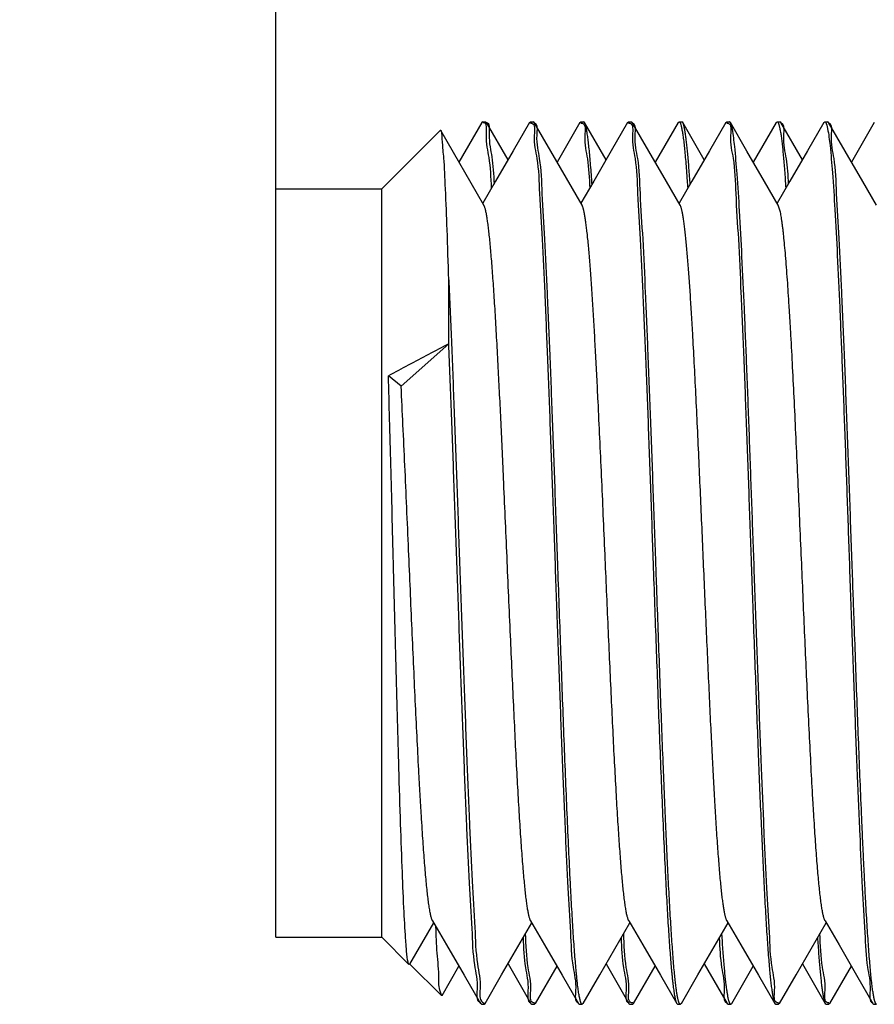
# Model space of a CAD drawing. Header units: inches. Extents: x 0.2 to 16.8, y 0.1 to 10.8.
# Tile 20 of 27: x 9.032 to 9.274, y 6.188 to 6.467. Entities that reach past the tile are written whole.
import ezdxf

# ---------------------------------------------------------------- set-up
doc = ezdxf.new("R2010")
doc.units = ezdxf.units.IN
doc.header["$LTSCALE"] = 0.935
doc.header["$MEASUREMENT"] = 0
doc.layers.get('0').update_dxf_attribs({"linetype": 'CONTINUOUS'})
doc.layers.add('DIMENSIONS', color=7, linetype='CONTINUOUS')
doc.styles.get("Standard").update_dxf_attribs({"font": 'txt', "width": 0.8})
doc.dimstyles.new('DIMSTYLE_1', dxfattribs={"dimtxt": 0.125, "dimasz": 0.18, "dimexe": 0.18, "dimexo": 0.0625, "dimgap": 0.09, "dimtad": 0, "dimtih": 1, "dimtoh": 1, "dimdec": 3, "dimzin": 4, "dimdsep": 46, "dimtxsty": 'STANDARD', "dimblk": '_FILLED', "dimblk1": '_FILLED', "dimblk2": '_FILLED', "dimcen": 0.09, "dimadec": 0, "dimazin": 0, "dimtp": 0.001, "dimtm": 0.001, "dimtfac": 1, "dimtdec": 3, "dimtofl": 0, "dimtmove": 0, "dimatfit": 3, "dimldrblk": '_FILLED', "dimfxl": 1, "dimtolj": 1, "dimtzin": 4, "dimarcsym": 0})

# ---------------------------------------------------------------- blocks, each defined once
blk = doc.blocks.new('*D13')
at = {"layer": 'DIMENSIONS', "color": 2, "linetype": 'CONTINUOUS'}
blk.add_line((9.10437, 6.37527), (9.10437, 8.62971), dxfattribs=at)
at = {"layer": 'DIMENSIONS', "color": 2, "linetype": 'CONTINUOUS', "width": 0.8}
for s, p in [(' TYP', (9.16687, 9.91721)), (']', (9.16687, 9.81721)), ('10.96', (9.16687, 9.31721)), ('[', (9.16687, 9.21721)), ('.432', (9.16687, 8.69221))]:
    blk.add_text(s, height=0.125, rotation=90, dxfattribs=at).set_placement(p)
blk = doc.blocks.new('_FILLED')
at = {"color": 0, "linetype": 'BYBLOCK'}
blk.add_solid([(0, 0), (-1, 0.1736), (-1, -0.1736)], dxfattribs=at)

msp = doc.modelspace()

# ---------------------------------------------------------------- linework, layer by layer
at = {"color": 7, "linetype": 'CONTINUOUS'}
for p, q in [((9.16275, 6.43755), (9.15625, 6.42633)), ((9.16301, 6.43778), (9.16275, 6.43755)), ((9.16301, 6.43778), (9.16379, 6.43778)), ((9.16379, 6.43778), (9.16406, 6.43755)), ((9.17016, 6.427), (9.16406, 6.43755)), ((9.17625, 6.43753), (9.17653, 6.43777)), ((9.17653, 6.43777), (9.1773, 6.43777)), ((9.17758, 6.43753), (9.1773, 6.43777)), ((9.19054, 6.43754), (9.18405, 6.42634)), ((9.19054, 6.43754), (9.19081, 6.43778)), ((9.19081, 6.43778), (9.19159, 6.43778)), ((9.19186, 6.43755), (9.19159, 6.43778)), ((9.19796, 6.42701), (9.19186, 6.43755)), ((9.20406, 6.43753), (9.20432, 6.43777)), ((9.20432, 6.43777), (9.20511, 6.43777)), ((9.20538, 6.43753), (9.20511, 6.43777)), ((9.21834, 6.43755), (9.21185, 6.42634)), ((9.21834, 6.43755), (9.21861, 6.43778)), ((9.21861, 6.43778), (9.21939, 6.43778)), ((9.21966, 6.43755), (9.21939, 6.43778)), ((9.22576, 6.42701), (9.21966, 6.43755)), ((9.23185, 6.43753), (9.23212, 6.43777)), ((9.23212, 6.43777), (9.23291, 6.43777)), ((9.23372, 6.43564), (9.23318, 6.43753)), ((9.24614, 6.43755), (9.23965, 6.42634)), ((9.24614, 6.43755), (9.24641, 6.43778)), ((9.24641, 6.43778), (9.24719, 6.43778)), ((9.24746, 6.43754), (9.24719, 6.43778)), ((9.25356, 6.42701), (9.24746, 6.43754)), ((9.25965, 6.43753), (9.25992, 6.43777)), ((9.25992, 6.43777), (9.2607, 6.43777)), ((9.26098, 6.43753), (9.2607, 6.43777)), ((9.27394, 6.43755), (9.26745, 6.42634)), ((9.13437, 6.41877), (9.15092, 6.43531)), ((9.15109, 6.43525), (9.15092, 6.43531)), ((9.16334, 6.41409), (9.15109, 6.43525)), ((9.10437, 6.41877), (9.13437, 6.41877)), ((9.10437, 6.20677), (9.10437, 6.41876)), ((9.13437, 6.20677), (9.13437, 6.41877)), ((9.24721, 6.41271), (9.24674, 6.41409)), ((9.15337, 6.37486), (9.15337, 6.39301)), ((9.15337, 6.37486), (9.13988, 6.36283)), ((9.13988, 6.36283), (9.13626, 6.36583)), ((9.1423, 6.1991), (9.14911, 6.21087)), ((9.16836, 6.1961), (9.17691, 6.21087)), ((9.19616, 6.19609), (9.20471, 6.21086)), ((9.22396, 6.19609), (9.23251, 6.21086)), ((9.25176, 6.1961), (9.26031, 6.21086)), ((9.10437, 6.20677), (9.13437, 6.20677)), ((9.13437, 6.20677), (9.14211, 6.19903)), ((9.1423, 6.1991), (9.14211, 6.19903)), ((9.14237, 6.19917), (9.1513, 6.19023)), ((9.15148, 6.1903), (9.15625, 6.19855)), ((9.17016, 6.19921), (9.17664, 6.18802)), ((9.17796, 6.18802), (9.18405, 6.19854)), ((9.19796, 6.19921), (9.20444, 6.18801)), ((9.20576, 6.18802), (9.21185, 6.19854)), ((9.22576, 6.1992), (9.23224, 6.18802)), ((9.23356, 6.18802), (9.23965, 6.19854)), ((9.25356, 6.1992), (9.26004, 6.18802)), ((9.26136, 6.18802), (9.26745, 6.19854)), ((9.16367, 6.188), (9.16836, 6.1961)), ((9.19148, 6.188), (9.19616, 6.19609)), ((9.21927, 6.188), (9.22396, 6.19609)), ((9.24708, 6.188), (9.25176, 6.1961)), ((9.15148, 6.1903), (9.1513, 6.19024)), ((9.16263, 6.18777), (9.16236, 6.188)), ((9.16263, 6.18777), (9.1634, 6.18777)), ((9.1634, 6.18777), (9.16367, 6.188)), ((9.17664, 6.18802), (9.17691, 6.18778)), ((9.17691, 6.18778), (9.17769, 6.18778)), ((9.17796, 6.18802), (9.17769, 6.18778)), ((9.19015, 6.188), (9.19043, 6.18777)), ((9.19043, 6.18777), (9.1912, 6.18777)), ((9.19148, 6.188), (9.1912, 6.18777)), ((9.20444, 6.18801), (9.20471, 6.18778)), ((9.20471, 6.18778), (9.20549, 6.18778)), ((9.20576, 6.18802), (9.20549, 6.18778)), ((9.21796, 6.188), (9.21822, 6.18777)), ((9.21822, 6.18777), (9.21901, 6.18777)), ((9.21927, 6.188), (9.21901, 6.18777)), ((9.23224, 6.18802), (9.23251, 6.18778)), ((9.23251, 6.18778), (9.23329, 6.18778)), ((9.24575, 6.188), (9.24602, 6.18777)), ((9.24602, 6.18777), (9.2468, 6.18777)), ((9.24708, 6.188), (9.2468, 6.18777)), ((9.26004, 6.18802), (9.26031, 6.18778)), ((9.26031, 6.18778), (9.26109, 6.18778)), ((9.26136, 6.18802), (9.26109, 6.18778)), ((9.27356, 6.188), (9.27382, 6.18777)), ((9.27382, 6.18777), (9.2746, 6.18777))]:
    msp.add_line(p, q, dxfattribs=at)
for points in [[(9.17625, 6.43753), (9.17163, 6.42954), (9.16664, 6.42092), (9.16301, 6.41466)], [(9.19114, 6.4141), (9.18226, 6.42945), (9.17758, 6.43753)], [(9.20406, 6.43753), (9.19943, 6.42954), (9.19444, 6.42092), (9.19081, 6.41467)], [(9.21894, 6.41409), (9.21505, 6.42082), (9.21006, 6.42944), (9.20538, 6.43753)], [(9.23185, 6.43753), (9.22723, 6.42955), (9.22224, 6.42093), (9.21861, 6.41467)], [(9.24674, 6.41409), (9.24285, 6.42082), (9.23786, 6.42944), (9.23318, 6.43753)], [(9.25965, 6.43753), (9.25503, 6.42955), (9.25004, 6.42093), (9.24641, 6.41467)], [(9.27454, 6.41409), (9.27065, 6.42082), (9.26566, 6.42944), (9.26098, 6.43753)], [(9.14878, 6.21145), (9.15274, 6.20462), (9.15773, 6.196), (9.16236, 6.188)], [(9.17657, 6.21144), (9.18054, 6.20461), (9.18553, 6.19599), (9.19015, 6.188)], [(9.20438, 6.21143), (9.20834, 6.20461), (9.21333, 6.19599), (9.21796, 6.188)], [(9.23218, 6.21143), (9.23613, 6.20461), (9.24113, 6.19599), (9.24575, 6.188)], [(9.25998, 6.21144), (9.26394, 6.20461), (9.26893, 6.19599), (9.27356, 6.188)]]:
    msp.add_lwpolyline(points, dxfattribs=at)
for points, knots in [([(9.16549, 6.4189), (9.16536, 6.42194), (9.16514, 6.42734), (9.16374, 6.43216), (9.16431, 6.43757), (9.16317, 6.43744), (9.16309, 6.43742)], [0, 0, 0, 0, 0.463013, 0.811964, 0.986418, 1, 1, 1, 1]), ([(9.16407, 6.43748), (9.16407, 6.43748), (9.165, 6.43757), (9.16456, 6.43219), (9.16581, 6.42777), (9.16609, 6.4228), (9.16622, 6.4201)], [0, 0, 0, 0, 0.00174, 0.185769, 0.558575, 1, 1, 1, 1]), ([(9.17653, 6.43739), (9.17666, 6.43739), (9.17798, 6.43724), (9.17719, 6.43215), (9.1788, 6.42662), (9.17904, 6.41626), (9.17994, 6.40378), (9.18059, 6.38859), (9.18132, 6.37154), (9.18203, 6.35288), (9.18276, 6.33311), (9.18324, 6.3196), (9.18348, 6.31277)], [0, 0, 0, 0, 0.00288, 0.03056, 0.084017, 0.163375, 0.266394, 0.388674, 0.525908, 0.676032, 0.836107, 1, 1, 1, 1]), ([(9.18426, 6.31277), (9.18402, 6.31959), (9.18353, 6.33306), (9.18281, 6.35279), (9.18211, 6.37146), (9.18137, 6.38856), (9.18072, 6.40377), (9.17982, 6.41627), (9.17958, 6.42663), (9.17798, 6.43217), (9.17874, 6.43712), (9.17759, 6.43736), (9.17755, 6.43737)], [0, 0, 0, 0, 0.163976, 0.323492, 0.474327, 0.612274, 0.734963, 0.838317, 0.917884, 0.971414, 0.999018, 1, 1, 1, 1]), ([(9.19081, 6.43739), (9.19094, 6.43739), (9.19229, 6.43722), (9.19148, 6.43211), (9.19297, 6.42696), (9.19319, 6.42176), (9.19331, 6.4189)], [0, 0, 0, 0, 0.019591, 0.205179, 0.558423, 1, 1, 1, 1]), ([(9.19397, 6.42009), (9.19396, 6.42027), (9.19388, 6.42141), (9.19374, 6.42342), (9.19353, 6.42603), (9.19332, 6.42839), (9.19311, 6.43049), (9.19294, 6.43208), (9.19279, 6.43321), (9.19269, 6.43397), (9.19258, 6.43465), (9.19248, 6.43527), (9.19238, 6.43582), (9.19227, 6.43631), (9.19217, 6.43672), (9.19208, 6.43702), (9.19201, 6.43723), (9.19196, 6.43736), (9.19191, 6.43747), (9.19188, 6.43753), (9.19186, 6.43755)], [0, 0, 0, 0, 0.031319, 0.193979, 0.342735, 0.477188, 0.596987, 0.701955, 0.74884, 0.791973, 0.831341, 0.866935, 0.898746, 0.926773, 0.951022, 0.971512, 0.980362, 0.988294, 0.995322, 1, 1, 1, 1]), ([(9.20432, 6.43739), (9.20445, 6.43739), (9.20577, 6.43724), (9.205, 6.43217), (9.20659, 6.42663), (9.20685, 6.41627), (9.20773, 6.40377), (9.20839, 6.38856), (9.20912, 6.37146), (9.20985, 6.3528), (9.21056, 6.33306), (9.21103, 6.31959), (9.21127, 6.31277)], [0, 0, 0, 0, 0.002874, 0.030439, 0.083865, 0.163283, 0.266434, 0.388886, 0.526553, 0.677032, 0.836308, 1, 1, 1, 1]), ([(9.21206, 6.31277), (9.21181, 6.31957), (9.21134, 6.33302), (9.21062, 6.35277), (9.2099, 6.37147), (9.20917, 6.3886), (9.20852, 6.4038), (9.20763, 6.41629), (9.20737, 6.42663), (9.20578, 6.43219), (9.20654, 6.4371), (9.20539, 6.43736), (9.20535, 6.43737)], [0, 0, 0, 0, 0.163549, 0.322977, 0.474629, 0.612655, 0.735224, 0.838473, 0.917965, 0.971424, 0.998964, 1, 1, 1, 1]), ([(9.21861, 6.43778), (9.21861, 6.43778), (9.21864, 6.43778), (9.21868, 6.43777), (9.21873, 6.43774), (9.21878, 6.43768), (9.21884, 6.43762), (9.21889, 6.43753), (9.21894, 6.43743), (9.21899, 6.43731), (9.21906, 6.43712), (9.21915, 6.43684), (9.21926, 6.43644), (9.21936, 6.43598), (9.21946, 6.43545), (9.21957, 6.43486), (9.21967, 6.43419), (9.21978, 6.43346), (9.21992, 6.43235), (9.2201, 6.4308), (9.2203, 6.42874), (9.22051, 6.42643), (9.22072, 6.42385), (9.22091, 6.42132), (9.22102, 6.41964), (9.22107, 6.4189)], [0, 0, 0, 0, 0.000712, 0.003524, 0.006695, 0.010419, 0.014817, 0.01996, 0.025892, 0.032641, 0.040224, 0.057939, 0.079095, 0.103717, 0.131814, 0.163387, 0.198432, 0.23694, 0.278901, 0.373135, 0.481028, 0.602426, 0.737011, 0.884421, 1, 1, 1, 1]), ([(9.22177, 6.4201), (9.22175, 6.42042), (9.22167, 6.42156), (9.22153, 6.42344), (9.22136, 6.42568), (9.22118, 6.42774), (9.221, 6.42961), (9.22082, 6.43134), (9.22066, 6.43267), (9.22053, 6.43367), (9.22043, 6.43433), (9.22034, 6.43493), (9.22024, 6.43548), (9.22015, 6.43597), (9.22005, 6.4364), (9.21996, 6.43677), (9.21986, 6.43708), (9.21978, 6.43731), (9.21971, 6.43746), (9.21968, 6.43752), (9.21966, 6.43755)], [0, 0, 0, 0, 0.055838, 0.193529, 0.321141, 0.438467, 0.545302, 0.641441, 0.733322, 0.774449, 0.812358, 0.847044, 0.878504, 0.906736, 0.931746, 0.953543, 0.972148, 0.987605, 0.994178, 1, 1, 1, 1]), ([(9.23212, 6.43739), (9.23225, 6.43739), (9.23357, 6.43722), (9.2328, 6.43219), (9.2344, 6.42663), (9.23464, 6.41629), (9.23553, 6.4038), (9.23619, 6.38859), (9.23694, 6.37146), (9.23763, 6.35277), (9.23836, 6.33302), (9.23883, 6.31957), (9.23907, 6.31277)], [0, 0, 0, 0, 0.002948, 0.03043, 0.083794, 0.163139, 0.266205, 0.388559, 0.52633, 0.677648, 0.836731, 1, 1, 1, 1]), ([(9.23318, 6.43753), (9.23317, 6.43755), (9.23315, 6.43758), (9.23311, 6.43764), (9.23307, 6.43768), (9.23303, 6.43772), (9.23299, 6.43775), (9.23295, 6.43776), (9.23292, 6.43777), (9.23291, 6.43777)], [0, 0, 0, 0, 0.150164, 0.340252, 0.507805, 0.654926, 0.784722, 0.9017, 1, 1, 1, 1]), ([(9.24641, 6.43778), (9.24642, 6.43778), (9.24645, 6.43778), (9.2465, 6.43775), (9.24655, 6.43772), (9.2466, 6.43766), (9.24665, 6.4376), (9.24669, 6.43752), (9.24674, 6.43742), (9.24679, 6.43731), (9.24686, 6.43714), (9.24694, 6.43688), (9.24704, 6.43653), (9.24713, 6.43612), (9.24723, 6.43565), (9.24732, 6.43513), (9.24742, 6.43454), (9.24751, 6.4339), (9.24765, 6.43293), (9.24781, 6.43163), (9.24799, 6.42994), (9.24816, 6.42811), (9.24834, 6.42608), (9.24852, 6.42388), (9.24869, 6.42149), (9.24881, 6.41981), (9.24887, 6.41893), (9.24887, 6.4189)], [0, 0, 0, 0, 0.002176, 0.004915, 0.008044, 0.011688, 0.015924, 0.0208, 0.02635, 0.032592, 0.039542, 0.055601, 0.074579, 0.096501, 0.12138, 0.149222, 0.180029, 0.213799, 0.250527, 0.33284, 0.419244, 0.515495, 0.621409, 0.736801, 0.861484, 0.995268, 1, 1, 1, 1]), ([(9.24964, 6.42009), (9.24953, 6.42258), (9.24926, 6.42731), (9.24787, 6.43213), (9.24864, 6.43712), (9.24748, 6.43737), (9.24744, 6.43737)], [0, 0, 0, 0, 0.413011, 0.793458, 0.992644, 1, 1, 1, 1]), ([(9.25992, 6.43776), (9.25992, 6.43776), (9.25994, 6.43776), (9.25997, 6.43776), (9.26001, 6.43774), (9.26005, 6.43771), (9.26009, 6.43767), (9.26013, 6.43762), (9.26017, 6.43756), (9.26023, 6.43746), (9.2603, 6.43731), (9.26038, 6.43709), (9.26046, 6.43683), (9.26055, 6.43653), (9.26063, 6.43619), (9.26068, 6.43594), (9.26071, 6.43581)], [0, 0, 0, 0, 0.001123, 0.020265, 0.040766, 0.063633, 0.089598, 0.119161, 0.152664, 0.190338, 0.278782, 0.385365, 0.510547, 0.654605, 0.817717, 1, 1, 1, 1]), ([(9.26765, 6.31277), (9.26741, 6.31958), (9.26693, 6.33311), (9.26621, 6.35296), (9.26549, 6.37173), (9.26477, 6.38883), (9.2641, 6.40394), (9.26321, 6.41635), (9.26298, 6.42664), (9.26138, 6.43216), (9.26215, 6.43711), (9.26099, 6.43736), (9.26095, 6.43736)], [0, 0, 0, 0, 0.163698, 0.324978, 0.477186, 0.61458, 0.736322, 0.838898, 0.91793, 0.971199, 0.998982, 1, 1, 1, 1]), ([(9.15337, 6.39304), (9.15323, 6.39776), (9.15296, 6.40645), (9.1525, 6.41753), (9.15212, 6.42702), (9.15163, 6.43078), (9.15141, 6.43552), (9.15108, 6.43526)], [0, 0, 0, 0, 0.334324, 0.608923, 0.813311, 0.943485, 1, 1, 1, 1]), ([(9.23986, 6.31277), (9.23963, 6.31909), (9.23918, 6.33165), (9.23851, 6.35018), (9.23785, 6.36787), (9.23717, 6.38425), (9.2365, 6.39897), (9.23584, 6.41169), (9.23517, 6.42207), (9.23451, 6.42979), (9.23404, 6.43402), (9.23372, 6.43564)], [0, 0, 0, 0, 0.154346, 0.306379, 0.451922, 0.58584, 0.706154, 0.811062, 0.896499, 0.9597, 1, 1, 1, 1]), ([(9.26071, 6.43581), (9.26102, 6.43422), (9.26153, 6.43006), (9.26218, 6.42241), (9.26283, 6.41206), (9.26351, 6.39933), (9.26418, 6.38458), (9.26485, 6.36813), (9.26554, 6.35037), (9.26621, 6.33175), (9.26665, 6.31913), (9.26687, 6.31277)], [0, 0, 0, 0, 0.039418, 0.101928, 0.186966, 0.291794, 0.412301, 0.546504, 0.692477, 0.845005, 1, 1, 1, 1]), ([(9.17657, 6.21144), (9.17656, 6.21146), (9.17653, 6.21152), (9.17648, 6.21162), (9.17643, 6.21175), (9.17635, 6.21196), (9.17625, 6.21226), (9.17614, 6.21266), (9.17604, 6.21311), (9.17593, 6.2136), (9.17583, 6.21415), (9.17568, 6.21499), (9.17551, 6.21618), (9.1753, 6.21777), (9.17509, 6.21956), (9.17489, 6.22156), (9.17468, 6.22377), (9.17446, 6.22625), (9.17424, 6.229), (9.17402, 6.23204), (9.17379, 6.2353), (9.17357, 6.23875), (9.17334, 6.24239), (9.17304, 6.24761), (9.17265, 6.25454), (9.17221, 6.26329), (9.17176, 6.27256), (9.17131, 6.28225), (9.17084, 6.29254), (9.17037, 6.30334), (9.16988, 6.31452), (9.1694, 6.32569), (9.16894, 6.33594), (9.16852, 6.34521), (9.16814, 6.35343), (9.16776, 6.36135), (9.16736, 6.36909), (9.16696, 6.37657), (9.16655, 6.3837), (9.16619, 6.38925), (9.16591, 6.39337), (9.1657, 6.39619), (9.16549, 6.39883), (9.16528, 6.40127), (9.16508, 6.40352), (9.16487, 6.40556), (9.16466, 6.4074), (9.16446, 6.40904), (9.16428, 6.41026), (9.16413, 6.41113), (9.16403, 6.41172), (9.16392, 6.41226), (9.16381, 6.41275), (9.16369, 6.41318), (9.1636, 6.41349), (9.16352, 6.41371), (9.16346, 6.41385), (9.16341, 6.41397), (9.16337, 6.41405), (9.16334, 6.41408), (9.16334, 6.41409)], [0, 0, 0, 0, 0.000317, 0.000947, 0.00165, 0.002429, 0.004216, 0.006314, 0.008531, 0.011016, 0.013768, 0.016786, 0.023614, 0.031485, 0.040383, 0.050291, 0.06119, 0.073065, 0.087003, 0.10202, 0.118069, 0.135105, 0.153083, 0.171957, 0.212214, 0.25549, 0.301313, 0.349192, 0.398632, 0.453375, 0.508692, 0.563905, 0.618337, 0.660161, 0.700777, 0.739881, 0.77717, 0.815179, 0.850402, 0.882537, 0.897353, 0.911285, 0.924299, 0.936371, 0.947479, 0.957604, 0.966723, 0.974819, 0.98187, 0.984999, 0.98786, 0.990656, 0.993137, 0.995306, 0.997164, 0.997979, 0.998718, 0.999383, 0.999976, 1, 1, 1, 1]), ([(9.20438, 6.21143), (9.20437, 6.21145), (9.20434, 6.21151), (9.20429, 6.21161), (9.20423, 6.21174), (9.20416, 6.21194), (9.20406, 6.21224), (9.20395, 6.21265), (9.20383, 6.21312), (9.20372, 6.21366), (9.20361, 6.21427), (9.2035, 6.21493), (9.20334, 6.21595), (9.20315, 6.21737), (9.20293, 6.21921), (9.20272, 6.22123), (9.20251, 6.2234), (9.2023, 6.22577), (9.2021, 6.22834), (9.20189, 6.23109), (9.20168, 6.23403), (9.20147, 6.23713), (9.20117, 6.24181), (9.2008, 6.24823), (9.20035, 6.25653), (9.1999, 6.26541), (9.19945, 6.27479), (9.199, 6.28456), (9.19855, 6.29462), (9.1981, 6.30488), (9.19764, 6.3155), (9.19717, 6.32637), (9.19668, 6.33737), (9.19619, 6.34806), (9.19575, 6.35745), (9.19535, 6.36553), (9.19499, 6.37231), (9.19464, 6.37871), (9.19428, 6.38482), (9.19396, 6.38972), (9.1937, 6.39349), (9.19351, 6.3961), (9.19331, 6.39854), (9.19312, 6.40083), (9.19293, 6.40295), (9.19274, 6.4049), (9.19255, 6.40667), (9.19236, 6.40826), (9.19217, 6.40967), (9.192, 6.41074), (9.19187, 6.41149), (9.19177, 6.41199), (9.19168, 6.41245), (9.19158, 6.41285), (9.19149, 6.41321), (9.19139, 6.41352), (9.19129, 6.41378), (9.19121, 6.41397), (9.19116, 6.41407), (9.19114, 6.4141)], [0, 0, 0, 0, 0.000298, 0.000925, 0.001626, 0.002401, 0.00418, 0.006265, 0.00866, 0.011364, 0.014378, 0.017701, 0.021332, 0.029516, 0.03892, 0.048672, 0.059426, 0.071154, 0.083827, 0.097417, 0.111895, 0.127231, 0.143397, 0.181103, 0.222124, 0.266016, 0.312336, 0.360627, 0.410374, 0.461047, 0.512117, 0.567278, 0.621626, 0.674504, 0.725254, 0.7604, 0.79387, 0.825452, 0.854938, 0.884285, 0.897885, 0.910738, 0.922821, 0.934109, 0.944581, 0.954212, 0.962982, 0.970879, 0.977895, 0.984019, 0.986745, 0.989246, 0.99152, 0.993569, 0.995392, 0.996989, 0.998363, 0.999517, 1, 1, 1, 1]), ([(9.23218, 6.21143), (9.23216, 6.21146), (9.23213, 6.21151), (9.23207, 6.21164), (9.23199, 6.21185), (9.23189, 6.21213), (9.2318, 6.21246), (9.2317, 6.21283), (9.23161, 6.21326), (9.23151, 6.21373), (9.23138, 6.21445), (9.23121, 6.21546), (9.23102, 6.21682), (9.23082, 6.21841), (9.23062, 6.22024), (9.23041, 6.22231), (9.23021, 6.22459), (9.23, 6.22706), (9.22979, 6.22972), (9.2295, 6.23363), (9.22916, 6.23877), (9.22877, 6.24523), (9.22839, 6.25206), (9.228, 6.25935), (9.22761, 6.26727), (9.22721, 6.27578), (9.22679, 6.28483), (9.22637, 6.29412), (9.22582, 6.30677), (9.22527, 6.31947), (9.22471, 6.33211), (9.22429, 6.34164), (9.22385, 6.35113), (9.2234, 6.36049), (9.22295, 6.36935), (9.22253, 6.3771), (9.22214, 6.38375), (9.22179, 6.38933), (9.22149, 6.39368), (9.22124, 6.39691), (9.22106, 6.39918), (9.22088, 6.40136), (9.22068, 6.40343), (9.22049, 6.40534), (9.2203, 6.40707), (9.22011, 6.40862), (9.21992, 6.40999), (9.21976, 6.41102), (9.21962, 6.41174), (9.21953, 6.41222), (9.21943, 6.41265), (9.21933, 6.41303), (9.21924, 6.41336), (9.21914, 6.41365), (9.21905, 6.41389), (9.21898, 6.41403), (9.21894, 6.41409)], [0, 0, 0, 0, 0.00039, 0.00093, 0.00217, 0.003631, 0.005314, 0.007222, 0.009356, 0.011715, 0.014299, 0.020143, 0.026884, 0.034515, 0.043776, 0.054048, 0.065304, 0.077516, 0.090658, 0.1047, 0.135377, 0.166586, 0.200316, 0.236302, 0.274278, 0.317344, 0.36203, 0.407933, 0.45465, 0.548884, 0.595563, 0.641389, 0.689592, 0.73583, 0.779633, 0.820533, 0.850365, 0.877942, 0.903095, 0.91471, 0.925656, 0.936736, 0.946991, 0.956407, 0.964969, 0.972662, 0.979473, 0.985389, 0.988007, 0.990398, 0.992559, 0.994493, 0.996201, 0.997684, 0.998948, 1, 1, 1, 1]), ([(9.25998, 6.21144), (9.25997, 6.21145), (9.25994, 6.2115), (9.2599, 6.21159), (9.25982, 6.21177), (9.25972, 6.21204), (9.25961, 6.21241), (9.2595, 6.21284), (9.25939, 6.21335), (9.25927, 6.21391), (9.25916, 6.21454), (9.25905, 6.21523), (9.25894, 6.21599), (9.25878, 6.21712), (9.25859, 6.2187), (9.25836, 6.22078), (9.25814, 6.22309), (9.25791, 6.22564), (9.25769, 6.22841), (9.25746, 6.23141), (9.25724, 6.23461), (9.25701, 6.23813), (9.25677, 6.24195), (9.25644, 6.2476), (9.25602, 6.25512), (9.25554, 6.26466), (9.25506, 6.27451), (9.2546, 6.28454), (9.25415, 6.2946), (9.2537, 6.30486), (9.25324, 6.31548), (9.25277, 6.32635), (9.25228, 6.33735), (9.25179, 6.34804), (9.25131, 6.3583), (9.25082, 6.36801), (9.25041, 6.37569), (9.25008, 6.38147), (9.24983, 6.3855), (9.24959, 6.38931), (9.24934, 6.39297), (9.24908, 6.39645), (9.24882, 6.39974), (9.24855, 6.40271), (9.24833, 6.40499), (9.24815, 6.40665), (9.24801, 6.40777), (9.24788, 6.40881), (9.24775, 6.40976), (9.24762, 6.41062), (9.24749, 6.4114), (9.24735, 6.41209), (9.24726, 6.41251), (9.24721, 6.41271)], [0, 0, 0, 0, 0.000204, 0.000823, 0.001516, 0.003127, 0.005044, 0.007272, 0.009811, 0.012664, 0.015829, 0.019308, 0.0231, 0.027205, 0.036345, 0.0467, 0.058239, 0.070927, 0.084732, 0.099619, 0.115554, 0.132503, 0.151965, 0.172506, 0.216547, 0.264064, 0.314495, 0.363131, 0.413237, 0.46428, 0.515725, 0.571295, 0.626045, 0.679311, 0.730427, 0.77875, 0.823726, 0.844791, 0.86482, 0.883746, 0.901501, 0.919346, 0.935696, 0.950508, 0.963737, 0.969744, 0.975341, 0.98052, 0.985278, 0.989609, 0.993509, 0.996974, 1, 1, 1, 1]), ([(9.15337, 6.39301), (9.15363, 6.38732), (9.15415, 6.37536), (9.15487, 6.35672), (9.1556, 6.33688), (9.15631, 6.31638), (9.15706, 6.29576), (9.15779, 6.27562), (9.1585, 6.25651), (9.15926, 6.23898), (9.1599, 6.22344), (9.1608, 6.21054), (9.16106, 6.20008), (9.16267, 6.19362), (9.16184, 6.18891), (9.16332, 6.18815), (9.1635, 6.1881)], [0, 0, 0, 0, 0.083249, 0.174755, 0.272254, 0.373037, 0.474342, 0.573332, 0.667256, 0.753506, 0.829693, 0.893714, 0.943801, 0.978596, 0.997243, 1, 1, 1, 1]), ([(9.15337, 6.37486), (9.15145, 6.37385), (9.14764, 6.37183), (9.14193, 6.36882), (9.13815, 6.36683), (9.13626, 6.36583)], [0, 0, 0, 0, 0.336212, 0.669567, 1, 1, 1, 1]), ([(9.16244, 6.1882), (9.16236, 6.18824), (9.1611, 6.18884), (9.16192, 6.19355), (9.1603, 6.19975), (9.16004, 6.21015), (9.15915, 6.2229), (9.15851, 6.23832), (9.15775, 6.25573), (9.15704, 6.27473), (9.15632, 6.29478), (9.15558, 6.31533), (9.15487, 6.3358), (9.15414, 6.35564), (9.15363, 6.36858), (9.15337, 6.37486)], [0, 0, 0, 0, 0.001281, 0.02122, 0.058814, 0.113158, 0.182787, 0.265788, 0.359886, 0.462485, 0.570752, 0.681695, 0.792212, 0.899303, 1, 1, 1, 1]), ([(9.1377, 6.31277), (9.13758, 6.31742), (9.13735, 6.32663), (9.13698, 6.3402), (9.13663, 6.35324), (9.13639, 6.36172), (9.13626, 6.36583)], [0, 0, 0, 0, 0.26328, 0.520448, 0.767375, 1, 1, 1, 1]), ([(9.14878, 6.21145), (9.14877, 6.21145), (9.14875, 6.2115), (9.1487, 6.21158), (9.14864, 6.21172), (9.14856, 6.21194), (9.14845, 6.21227), (9.14833, 6.21271), (9.14821, 6.21324), (9.14809, 6.21383), (9.14797, 6.21451), (9.14784, 6.21526), (9.14773, 6.21606), (9.14761, 6.21691), (9.14746, 6.21814), (9.14726, 6.21983), (9.14704, 6.22204), (9.14681, 6.22449), (9.14659, 6.22716), (9.14636, 6.23006), (9.14614, 6.23317), (9.14591, 6.2366), (9.14567, 6.24033), (9.14542, 6.24438), (9.14518, 6.24863), (9.14485, 6.25469), (9.14444, 6.26267), (9.14395, 6.27269), (9.14346, 6.2832), (9.14298, 6.29407), (9.14249, 6.30517), (9.14199, 6.31667), (9.14148, 6.32842), (9.14095, 6.34026), (9.14042, 6.3517), (9.14006, 6.35918), (9.13988, 6.36283)], [0, 0, 0, 0, 0.000118, 0.000994, 0.001984, 0.00309, 0.005659, 0.00871, 0.012247, 0.016273, 0.02079, 0.025797, 0.031296, 0.036806, 0.042729, 0.055794, 0.070449, 0.086651, 0.104358, 0.123526, 0.14411, 0.166068, 0.191347, 0.218094, 0.246218, 0.275627, 0.337932, 0.404275, 0.473894, 0.545915, 0.619436, 0.693555, 0.773484, 0.851944, 0.92782, 1, 1, 1, 1]), ([(9.14211, 6.19901), (9.14189, 6.19897), (9.14137, 6.20314), (9.14111, 6.20703), (9.14056, 6.21634), (9.14014, 6.22738), (9.13964, 6.24136), (9.13916, 6.2573), (9.13868, 6.27498), (9.13819, 6.29366), (9.13787, 6.30638), (9.1377, 6.31277)], [0, 0, 0, 0, 0.018413, 0.066193, 0.141819, 0.243312, 0.366124, 0.507215, 0.664689, 0.831757, 1, 1, 1, 1]), ([(9.18348, 6.31277), (9.18372, 6.30591), (9.18419, 6.29231), (9.18493, 6.27235), (9.18564, 6.25352), (9.18638, 6.23647), (9.18704, 6.22147), (9.1879, 6.2092), (9.18815, 6.19898), (9.18974, 6.19344), (9.18897, 6.18843), (9.19014, 6.18818), (9.19018, 6.18818)], [0, 0, 0, 0, 0.164728, 0.326838, 0.479539, 0.617014, 0.737396, 0.838264, 0.916992, 0.970753, 0.998956, 1, 1, 1, 1]), ([(9.1912, 6.18776), (9.1912, 6.18776), (9.19118, 6.18776), (9.19114, 6.18777), (9.19108, 6.18781), (9.19102, 6.18787), (9.19097, 6.18794), (9.19091, 6.18804), (9.19085, 6.18816), (9.1908, 6.18829), (9.19074, 6.18845), (9.19066, 6.1887), (9.19057, 6.18906), (9.19046, 6.18955), (9.19034, 6.19012), (9.19023, 6.19078), (9.19012, 6.19151), (9.19001, 6.19232), (9.18989, 6.19321), (9.18978, 6.19417), (9.18967, 6.19522), (9.18956, 6.19634), (9.18941, 6.19791), (9.18923, 6.2), (9.18902, 6.20266), (9.18881, 6.20556), (9.1886, 6.20871), (9.1884, 6.21208), (9.18819, 6.21567), (9.18798, 6.21948), (9.18768, 6.22523), (9.18731, 6.2331), (9.18686, 6.24329), (9.18641, 6.25419), (9.18597, 6.26549), (9.18553, 6.27707), (9.18511, 6.28878), (9.18468, 6.30072), (9.1844, 6.30874), (9.18425, 6.31277)], [0, 0, 0, 0, 0.000057, 0.00052, 0.001045, 0.001671, 0.002419, 0.003302, 0.004328, 0.005502, 0.006826, 0.008303, 0.011719, 0.015755, 0.020413, 0.025694, 0.031597, 0.03812, 0.04526, 0.053017, 0.061387, 0.070367, 0.079956, 0.099238, 0.120525, 0.143761, 0.168887, 0.195846, 0.224581, 0.255032, 0.287143, 0.362084, 0.443659, 0.530988, 0.623188, 0.714263, 0.808023, 0.903568, 1, 1, 1, 1]), ([(9.21127, 6.31277), (9.21141, 6.30882), (9.21169, 6.30095), (9.21211, 6.28925), (9.21253, 6.27775), (9.21295, 6.2663), (9.21339, 6.25503), (9.21384, 6.24408), (9.21429, 6.23384), (9.21467, 6.22591), (9.21496, 6.22012), (9.21517, 6.21628), (9.21538, 6.21265), (9.21559, 6.20924), (9.2158, 6.20606), (9.216, 6.20312), (9.21621, 6.20042), (9.21639, 6.19829), (9.21654, 6.19669), (9.21665, 6.19555), (9.21676, 6.19448), (9.21688, 6.19349), (9.21699, 6.19258), (9.2171, 6.19175), (9.21721, 6.19099), (9.21733, 6.19031), (9.21744, 6.18972), (9.21755, 6.1892), (9.21765, 6.18882), (9.21773, 6.18855), (9.21778, 6.18839), (9.21784, 6.18824), (9.21789, 6.18811), (9.21793, 6.18803), (9.21796, 6.188), (9.21796, 6.188)], [0, 0, 0, 0, 0.094812, 0.188787, 0.281074, 0.370823, 0.46362, 0.551602, 0.633879, 0.709563, 0.74203, 0.772844, 0.801946, 0.829278, 0.85478, 0.878395, 0.900064, 0.91973, 0.929525, 0.938714, 0.947291, 0.955255, 0.962602, 0.96933, 0.975438, 0.980922, 0.985783, 0.990019, 0.993631, 0.995205, 0.996624, 0.997892, 0.999009, 0.99998, 1, 1, 1, 1]), ([(9.21901, 6.18776), (9.219, 6.18776), (9.21898, 6.18776), (9.21893, 6.18778), (9.21889, 6.18781), (9.21884, 6.18785), (9.21879, 6.18791), (9.21874, 6.18798), (9.21869, 6.18807), (9.21865, 6.18817), (9.21858, 6.18834), (9.2185, 6.18858), (9.2184, 6.18892), (9.2183, 6.18932), (9.21821, 6.18977), (9.21811, 6.19028), (9.21802, 6.19085), (9.21788, 6.19173), (9.21772, 6.19296), (9.21753, 6.19462), (9.21733, 6.19656), (9.21713, 6.19879), (9.21692, 6.20133), (9.21671, 6.20412), (9.21651, 6.20714), (9.2163, 6.2104), (9.21601, 6.21519), (9.21567, 6.22149), (9.21528, 6.22942), (9.2149, 6.2378), (9.21451, 6.24674), (9.21412, 6.25647), (9.21371, 6.26693), (9.21315, 6.28193), (9.21267, 6.29531), (9.21226, 6.30691), (9.21212, 6.31081), (9.21205, 6.31277)], [0, 0, 0, 0, 0.000161, 0.000559, 0.001003, 0.001518, 0.002118, 0.002814, 0.003612, 0.004515, 0.005525, 0.007877, 0.010676, 0.013926, 0.017629, 0.021786, 0.026396, 0.031458, 0.042937, 0.056211, 0.071268, 0.089569, 0.109892, 0.132183, 0.156386, 0.182447, 0.21031, 0.271221, 0.333234, 0.400292, 0.471868, 0.547431, 0.633157, 0.722138, 0.906651, 0.953273, 1, 1, 1, 1]), ([(9.23907, 6.31277), (9.23914, 6.31097), (9.23926, 6.30739), (9.23966, 6.29609), (9.24014, 6.28285), (9.2407, 6.26781), (9.2411, 6.25732), (9.2415, 6.24756), (9.24188, 6.23856), (9.24226, 6.23013), (9.24265, 6.22214), (9.243, 6.21579), (9.24328, 6.21095), (9.24349, 6.20766), (9.2437, 6.20459), (9.2439, 6.20177), (9.24411, 6.19919), (9.24431, 6.19691), (9.24451, 6.19493), (9.24468, 6.19348), (9.24481, 6.19242), (9.24491, 6.19172), (9.245, 6.19107), (9.2451, 6.19048), (9.24519, 6.18995), (9.24529, 6.18947), (9.24538, 6.18906), (9.24548, 6.1887), (9.24556, 6.18844), (9.24563, 6.18826), (9.24568, 6.18814), (9.24572, 6.18806), (9.24574, 6.18801), (9.24575, 6.188)], [0, 0, 0, 0, 0.043048, 0.086013, 0.271338, 0.360814, 0.447087, 0.5232, 0.595362, 0.66304, 0.725699, 0.787337, 0.815572, 0.842009, 0.866592, 0.889265, 0.909972, 0.928657, 0.944069, 0.957696, 0.963837, 0.969527, 0.974764, 0.979548, 0.983878, 0.987752, 0.991172, 0.994138, 0.996653, 0.997744, 0.998725, 0.999599, 1, 1, 1, 1]), ([(9.24681, 6.18815), (9.24668, 6.18816), (9.24533, 6.18833), (9.24613, 6.19341), (9.24454, 6.19894), (9.24428, 6.20916), (9.24341, 6.22149), (9.24275, 6.23656), (9.24202, 6.25364), (9.24131, 6.27243), (9.24057, 6.29235), (9.2401, 6.30592), (9.23986, 6.31277)], [0, 0, 0, 0, 0.002998, 0.031071, 0.084397, 0.162558, 0.264172, 0.385247, 0.522344, 0.674454, 0.835935, 1, 1, 1, 1]), ([(9.26687, 6.31277), (9.26711, 6.30592), (9.2676, 6.29235), (9.26832, 6.27243), (9.26904, 6.25363), (9.26979, 6.23655), (9.27042, 6.22148), (9.27131, 6.20916), (9.27156, 6.19894), (9.27315, 6.19341), (9.27237, 6.18844), (9.27354, 6.18818), (9.27359, 6.18818)], [0, 0, 0, 0, 0.164409, 0.326223, 0.478642, 0.61601, 0.737291, 0.839053, 0.917311, 0.970762, 0.998907, 1, 1, 1, 1]), ([(9.2746, 6.18777), (9.27459, 6.18777), (9.27456, 6.18777), (9.27451, 6.1878), (9.27445, 6.18784), (9.2744, 6.1879), (9.27435, 6.18798), (9.2743, 6.18807), (9.27425, 6.18818), (9.27419, 6.18831), (9.27414, 6.18845), (9.27407, 6.18868), (9.27398, 6.189), (9.27388, 6.18945), (9.27377, 6.18996), (9.27367, 6.19054), (9.27357, 6.19119), (9.27346, 6.1919), (9.27336, 6.19268), (9.27321, 6.19386), (9.27304, 6.1955), (9.27283, 6.19766), (9.27262, 6.20008), (9.27241, 6.20274), (9.27221, 6.20565), (9.272, 6.20879), (9.27178, 6.21228), (9.27156, 6.2161), (9.27134, 6.22026), (9.27111, 6.22467), (9.27089, 6.22931), (9.27066, 6.23416), (9.27036, 6.24103), (9.26999, 6.24976), (9.26956, 6.26044), (9.26915, 6.27133), (9.26873, 6.28258), (9.2684, 6.29175), (9.26815, 6.29871), (9.26793, 6.30495), (9.26777, 6.30964), (9.26765, 6.31277)], [0, 0, 0, 0, 0.000342, 0.000799, 0.001327, 0.001949, 0.00268, 0.003527, 0.004496, 0.005591, 0.006814, 0.008166, 0.011263, 0.01489, 0.01905, 0.023745, 0.028977, 0.034745, 0.04105, 0.047887, 0.063137, 0.080456, 0.099799, 0.121125, 0.144388, 0.169545, 0.196552, 0.227837, 0.261141, 0.296365, 0.333412, 0.372181, 0.412574, 0.497834, 0.581236, 0.668364, 0.758422, 0.850616, 0.887775, 0.925094, 1, 1, 1, 1]), ([(9.15142, 6.19033), (9.15129, 6.19048), (9.15043, 6.19245), (9.15074, 6.19603), (9.15, 6.20245), (9.14981, 6.20727), (9.14973, 6.20973)], [0, 0, 0, 0, 0.044911, 0.253099, 0.617798, 1, 1, 1, 1]), ([(9.17441, 6.20664), (9.17453, 6.20373), (9.17476, 6.19852), (9.17623, 6.19336), (9.17548, 6.18846), (9.17663, 6.18819), (9.17667, 6.18818)], [0, 0, 0, 0, 0.453123, 0.809354, 0.993058, 1, 1, 1, 1]), ([(9.17769, 6.18816), (9.17756, 6.18816), (9.17624, 6.18832), (9.17702, 6.19337), (9.17544, 6.19884), (9.17529, 6.20455), (9.17514, 6.20784)], [0, 0, 0, 0, 0.018202, 0.189142, 0.520896, 1, 1, 1, 1]), ([(9.20221, 6.20663), (9.20233, 6.20373), (9.20256, 6.19851), (9.20403, 6.19337), (9.20328, 6.18843), (9.20443, 6.18818), (9.20447, 6.18818)], [0, 0, 0, 0, 0.452522, 0.809307, 0.993201, 1, 1, 1, 1]), ([(9.20549, 6.18816), (9.20536, 6.18816), (9.20404, 6.18831), (9.20481, 6.19339), (9.20324, 6.19884), (9.20309, 6.20454), (9.20294, 6.20783)], [0, 0, 0, 0, 0.017837, 0.189553, 0.521713, 1, 1, 1, 1]), ([(9.23001, 6.20663), (9.23013, 6.20373), (9.23036, 6.19852), (9.23184, 6.19339), (9.23108, 6.18842), (9.23222, 6.18818), (9.23226, 6.18818)], [0, 0, 0, 0, 0.451891, 0.808993, 0.993504, 1, 1, 1, 1]), ([(9.23329, 6.18778), (9.23329, 6.18778), (9.23327, 6.18778), (9.23324, 6.18778), (9.2332, 6.1878), (9.23316, 6.18783), (9.23312, 6.18787), (9.23308, 6.18792), (9.23304, 6.18798), (9.233, 6.18805), (9.23294, 6.18816), (9.23287, 6.18834), (9.23279, 6.18858), (9.2327, 6.18888), (9.23261, 6.18924), (9.23252, 6.18965), (9.23244, 6.1901), (9.23235, 6.19061), (9.23222, 6.19138), (9.23207, 6.19246), (9.2319, 6.19391), (9.23172, 6.19555), (9.23154, 6.19738), (9.23137, 6.1994), (9.23119, 6.2016), (9.23101, 6.20398), (9.23087, 6.20608), (9.23078, 6.20739), (9.23075, 6.20785)], [0, 0, 0, 0, 0.00022, 0.002254, 0.004428, 0.006851, 0.009602, 0.012736, 0.01629, 0.020289, 0.024751, 0.035113, 0.047446, 0.063077, 0.081089, 0.101488, 0.124275, 0.149447, 0.176997, 0.2392, 0.310809, 0.391735, 0.481887, 0.581165, 0.689452, 0.806549, 0.932237, 1, 1, 1, 1]), ([(9.25785, 6.20664), (9.2579, 6.20589), (9.258, 6.20434), (9.25817, 6.20204), (9.25835, 6.19981), (9.25853, 6.19775), (9.2587, 6.19589), (9.25888, 6.19421), (9.25906, 6.19273), (9.25921, 6.19161), (9.25933, 6.19082), (9.25942, 6.19029), (9.25951, 6.18982), (9.2596, 6.18939), (9.25968, 6.18902), (9.25977, 6.1887), (9.25985, 6.18843), (9.25993, 6.18822), (9.26, 6.18809), (9.26003, 6.18802), (9.26004, 6.18802)], [0, 0, 0, 0, 0.119957, 0.248742, 0.36801, 0.477542, 0.577205, 0.666889, 0.74649, 0.815908, 0.84677, 0.875054, 0.900753, 0.923861, 0.944377, 0.962304, 0.976569, 0.988677, 0.998687, 1, 1, 1, 1]), ([(9.26109, 6.18817), (9.26096, 6.18817), (9.25962, 6.18834), (9.26042, 6.19341), (9.25884, 6.19888), (9.25868, 6.20456), (9.25854, 6.20783)], [0, 0, 0, 0, 0.018492, 0.192049, 0.52411, 1, 1, 1, 1]), ([(9.23356, 6.18802), (9.23355, 6.188), (9.23353, 6.18796), (9.2335, 6.18791), (9.23345, 6.18786), (9.23341, 6.18783), (9.23337, 6.1878), (9.23333, 6.18778), (9.2333, 6.18778), (9.23329, 6.18778)], [0, 0, 0, 0, 0.150164, 0.340252, 0.507805, 0.654926, 0.784722, 0.9017, 1, 1, 1, 1])]:
    msp.add_open_spline(points, degree=3, knots=knots, dxfattribs=at)

# ---------------------------------------------------------------- dimensions: what is measured, and where the dimension line sits
at = {"layer": 'DIMENSIONS', "color": 2, "linetype": 'CONTINUOUS'}
dim = msp.add_ordinate_dim(feature_location=(9.10437, 6.37527), offset=(0, 2.25444), dtype=1, origin=(9.53589, 7.94221), text='<> TYP', dimstyle='DIMSTYLE_1', dxfattribs=at)
dim.commit()
dim.dimension.update_dxf_attribs({"geometry": '*D13', "text_midpoint": (9.10437, 9.50471)})

doc.saveas('drawing.dxf')
